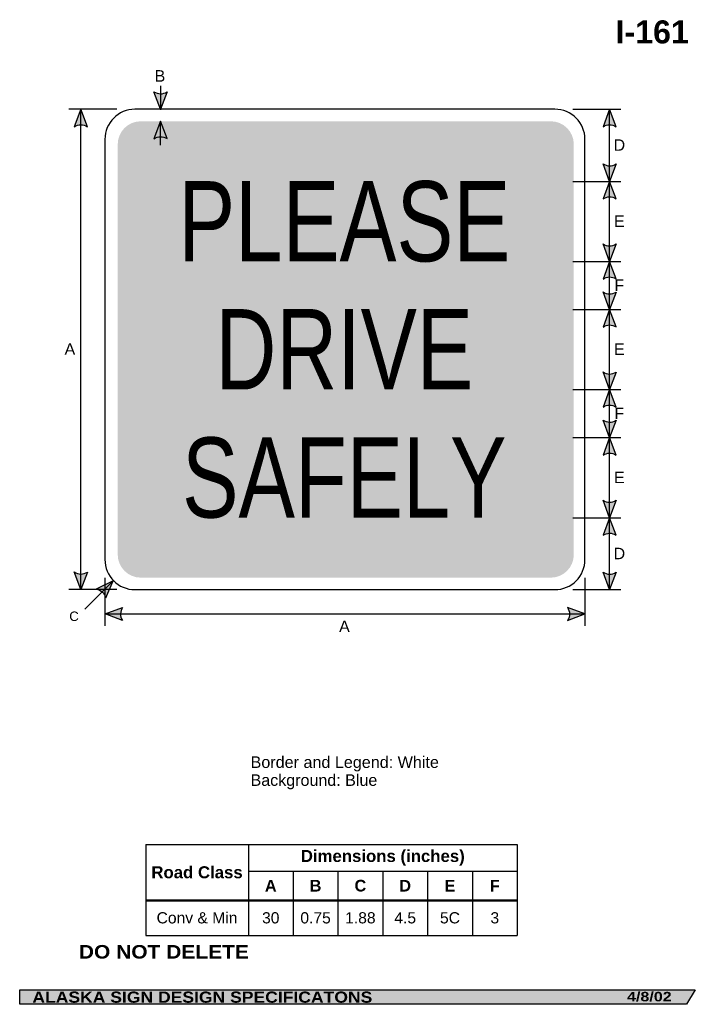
# Model space of a CAD drawing. Header units: feet. Extents: x 3.7 to 45.9, y 0.2 to 61.7.
import ezdxf
from ezdxf.enums import TextEntityAlignment as Align

# ---------------------------------------------------------------- set-up
doc = ezdxf.new("R2010")
doc.units = ezdxf.units.FT
doc.header["$MEASUREMENT"] = 0
doc.layers.add('Sign', color=7, linetype='Continuous')
doc.styles.add('ARIAL', font='arial.ttf')
doc.styles.add('ARIAL B', font='arialbd.ttf')
doc.styles.add('ARIAL BLACK B', font='ariblk.ttf')
doc.styles.add('ARIAL BLACK BI', font='ariblk.ttf')
doc.styles.add('FHWA SERIES C2000EX', font='txt')

# ---------------------------------------------------------------- blocks, each defined once
blk = doc.blocks.new('*T2')
at = {"color": 0, "linetype": 'ByBlock', "lineweight": -2, "transparency": 16777216}
for p, q in [((0, 0), (23.21687852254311, 0)), ((0, 0), (0, -5.686889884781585)), ((6.416878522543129, 0), (6.416878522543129, -5.686889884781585)), ((23.21687852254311, 0), (23.21687852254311, -5.686889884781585)), ((6.416878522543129, -1.670204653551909), (23.21687852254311, -1.670204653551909)), ((9.216878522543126, -1.670204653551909), (9.216878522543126, -5.686889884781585)), ((12.01687852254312, -1.670204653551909), (12.01687852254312, -5.686889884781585)), ((14.81687852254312, -1.670204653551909), (14.81687852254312, -5.686889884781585)), ((17.61687852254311, -1.670204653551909), (17.61687852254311, -5.686889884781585)), ((20.41687852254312, -1.670204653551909), (20.41687852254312, -5.686889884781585)), ((0, -3.48927253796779), (23.21687852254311, -3.48927253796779)), ((0, -5.686889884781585), (23.21687852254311, -5.686889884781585))]:
    blk.add_line(p, q, dxfattribs=at)
at = {"color": 18, "transparency": 16777216, "attachment_point": 5}
for s, insert, char_height, width, style in [('Dimensions (inches)', (14.81687852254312, -0.8351023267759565), 0.75, 16.67999999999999, 'ARIAL B'), ('Road Class', (3.208439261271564, -1.744636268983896), 0.75, 6.296878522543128, 'ARIAL B'), ('A', (7.816878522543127, -2.579738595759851), 0.725, 2.679999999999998, 'ARIAL B'), ('B', (10.61687852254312, -2.579738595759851), 0.725, 2.679999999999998, 'ARIAL B'), ('C', (13.41687852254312, -2.579738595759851), 0.725, 2.679999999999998, 'ARIAL B'), ('D', (16.21687852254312, -2.579738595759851), 0.725, 2.679999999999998, 'ARIAL B'), ('E', (19.01687852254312, -2.579738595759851), 0.725, 2.679999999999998, 'ARIAL B'), ('F', (21.81687852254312, -2.579738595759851), 0.725, 2.679999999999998, 'ARIAL B'), ('Conv & Min', (3.208439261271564, -4.588081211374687), 0.7, 6.296878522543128, 'ARIAL'), ('30', (7.816878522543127, -4.588081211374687), 0.7, 2.679999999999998, 'ARIAL'), ('0.75', (10.61687852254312, -4.588081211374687), 0.7, 2.679999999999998, 'ARIAL'), ('1.88', (13.41687852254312, -4.588081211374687), 0.7, 2.679999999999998, 'ARIAL'), ('4.5', (16.21687852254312, -4.588081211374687), 0.7, 2.679999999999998, 'ARIAL'), ('5C', (19.01687852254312, -4.588081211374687), 0.7, 2.679999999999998, 'ARIAL'), ('3', (21.81687852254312, -4.588081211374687), 0.7, 2.679999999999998, 'ARIAL')]:
    blk.add_mtext(s, dxfattribs=dict(at, insert=insert, char_height=char_height, width=width, style=style))

msp = doc.modelspace()

# ---------------------------------------------------------------- hatches: boundary and pattern name
h = msp.add_hatch(color=256)
h.dxf.hatch_style = 1
edge = h.paths.add_edge_path()
edge.add_line((12.90649724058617, 57.14972493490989), (12.49611964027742, 56.06079286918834))
edge.add_line((12.49611964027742, 56.06079286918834), (12.08857649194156, 57.15894084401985))
edge.add_arc((12.50431938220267, 57.7562876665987), 0.7277811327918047, 235.1627615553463, 303.5461345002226)
h = msp.add_hatch(color=256)
h.dxf.hatch_style = 1
edge = h.paths.add_edge_path()
edge.add_line((7.927910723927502, 54.9725118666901), (7.517533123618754, 56.06144393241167))
edge.add_line((7.517533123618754, 56.06144393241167), (7.109989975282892, 54.96329595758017))
edge.add_arc((7.525732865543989, 54.3659491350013), 0.7277811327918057, 56.453865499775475, 124.83723844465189, ccw=False)
h = msp.add_hatch(color=256)
h.dxf.hatch_style = 1
edge = h.paths.add_edge_path()
edge.add_line((40.97242689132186, 54.97251186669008), (40.56204929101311, 56.06144393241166))
edge.add_line((40.56204929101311, 56.06144393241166), (40.15450614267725, 54.96329595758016))
edge.add_arc((40.57024903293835, 54.36594913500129), 0.7277811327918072, 56.4538654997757, 124.83723844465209, ccw=False)
at = {"true_color": 0xffffff}
h = msp.add_hatch(color=7, dxfattribs=at)
h.dxf.hatch_style = 1
edge = h.paths.add_edge_path()
edge.add_line((12.90675186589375, 54.22598302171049), (12.496374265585, 55.31491508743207))
edge.add_line((12.496374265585, 55.31491508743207), (12.08883111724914, 54.21676711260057))
edge.add_arc((12.50457400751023, 53.6194202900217), 0.7277811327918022, 56.453865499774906, 124.83723844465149, ccw=False)
h = msp.add_hatch(color=256)
h.dxf.hatch_style = 1
edge = h.paths.add_edge_path()
edge.add_line((40.97242689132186, 52.64863880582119), (40.56204929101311, 51.55970674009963))
edge.add_line((40.56204929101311, 51.55970674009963), (40.15450614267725, 52.65785471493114))
edge.add_arc((40.57024903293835, 53.25520153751), 0.7277811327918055, 235.1627615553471, 303.5461345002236)
h = msp.add_hatch(color=256)
h.dxf.hatch_style = 1
edge = h.paths.add_edge_path()
edge.add_line((40.9724268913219, 50.47077467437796), (40.56204929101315, 51.55970674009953))
edge.add_line((40.56204929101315, 51.55970674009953), (40.15450614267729, 50.46155876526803))
edge.add_arc((40.57024903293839, 49.86421194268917), 0.7277811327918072, 56.4538654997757, 124.83723844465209, ccw=False)
h = msp.add_hatch(color=256)
h.dxf.hatch_style = 1
edge = h.paths.add_edge_path()
edge.add_line((40.9724306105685, 47.64798777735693), (40.56205301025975, 46.55905571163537))
edge.add_line((40.56205301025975, 46.55905571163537), (40.1545098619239, 47.65720368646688))
edge.add_arc((40.57025275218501, 48.25455050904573), 0.7277811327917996, 235.1627615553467, 303.5461345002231)
h = msp.add_hatch(color=256)
h.dxf.hatch_style = 1
edge = h.paths.add_edge_path()
edge.add_line((40.97242688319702, 45.47012366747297), (40.56204928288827, 46.55905573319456))
edge.add_line((40.56204928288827, 46.55905573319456), (40.1545061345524, 45.46090775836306))
edge.add_arc((40.57024902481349, 44.86356093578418), 0.7277811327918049, 56.453865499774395, 124.8372384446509, ccw=False)
h = msp.add_hatch(color=256)
h.dxf.hatch_style = 1
edge = h.paths.add_edge_path()
edge.add_line((40.97242689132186, 44.64733674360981), (40.56204929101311, 43.55840467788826))
edge.add_line((40.56204929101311, 43.55840467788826), (40.15450614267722, 44.65655265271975))
edge.add_arc((40.57024903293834, 45.25389947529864), 0.7277811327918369, 235.1627615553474, 303.5461345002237)
h = msp.add_hatch(color=256)
h.dxf.hatch_style = 1
edge = h.paths.add_edge_path()
edge.add_line((40.97242690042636, 42.46947263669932), (40.56204930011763, 43.55840470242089))
edge.add_line((40.56204930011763, 43.55840470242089), (40.15450615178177, 42.46025672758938))
edge.add_arc((40.57024904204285, 41.86290990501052), 0.7277811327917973, 56.4538654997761, 124.837238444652, ccw=False)
h = msp.add_hatch(color=256)
h.dxf.hatch_style = 1
edge = h.paths.add_edge_path()
edge.add_line((40.97242689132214, 39.64538362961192), (40.56204929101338, 38.55645156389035))
edge.add_line((40.56204929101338, 38.55645156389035), (40.15450614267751, 39.65459953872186))
edge.add_arc((40.57024903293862, 40.25194636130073), 0.7277811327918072, 235.1627615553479, 303.5461345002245)
h = msp.add_hatch(color=256)
h.dxf.hatch_style = 1
edge = h.paths.add_edge_path()
edge.add_line((40.97242689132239, 37.46751949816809), (40.56204929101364, 38.55645156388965))
edge.add_line((40.56204929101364, 38.55645156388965), (40.15450614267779, 37.45830358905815))
edge.add_arc((40.57024903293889, 36.86095676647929), 0.7277811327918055, 56.453865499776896, 124.83723844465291, ccw=False)
h = msp.add_hatch(color=256)
h.dxf.hatch_style = 1
edge = h.paths.add_edge_path()
edge.add_line((40.97242689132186, 36.6437560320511), (40.56204929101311, 35.55482396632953))
edge.add_line((40.56204929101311, 35.55482396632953), (40.15450614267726, 36.65297194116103))
edge.add_arc((40.57024903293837, 37.2503187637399), 0.7277811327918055, 235.1627615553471, 303.5461345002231)
h = msp.add_hatch(color=256)
h.dxf.hatch_style = 1
edge = h.paths.add_edge_path()
edge.add_line((40.97242689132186, 34.46589190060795), (40.56204929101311, 35.55482396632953))
edge.add_line((40.56204929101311, 35.55482396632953), (40.15450614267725, 34.45667599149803))
edge.add_arc((40.57024903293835, 33.85932916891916), 0.727781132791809, 56.45386549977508, 124.83723844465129, ccw=False)
h = msp.add_hatch(color=256)
h.dxf.hatch_style = 1
edge = h.paths.add_edge_path()
edge.add_line((40.97242689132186, 31.64277948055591), (40.56204929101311, 30.55384741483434))
edge.add_line((40.56204929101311, 30.55384741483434), (40.15450614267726, 31.65199538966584))
edge.add_arc((40.57024903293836, 32.24934221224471), 0.7277811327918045, 235.1627615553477, 303.5461345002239)
h = msp.add_hatch(color=256)
h.dxf.hatch_style = 1
edge = h.paths.add_edge_path()
edge.add_line((40.97242689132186, 29.46491534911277), (40.56204929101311, 30.55384741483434))
edge.add_line((40.56204929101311, 30.55384741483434), (40.15450614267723, 29.45569944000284))
edge.add_arc((40.57024903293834, 28.85835261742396), 0.72778113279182, 56.453865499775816, 124.83723844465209, ccw=False)
h = msp.add_hatch(color=256)
h.dxf.hatch_style = 1
edge = h.paths.add_edge_path()
edge.add_line((7.927669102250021, 27.15775344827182), (7.517291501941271, 26.06882138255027))
edge.add_line((7.517291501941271, 26.06882138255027), (7.109748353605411, 27.16696935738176))
edge.add_arc((7.525491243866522, 27.76431617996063), 0.7277811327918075, 235.1627615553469, 303.5461345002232)
h = msp.add_hatch(color=256)
h.dxf.hatch_style = 1
edge = h.paths.add_edge_path()
edge.add_line((40.97218526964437, 27.15037599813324), (40.56180766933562, 26.06144393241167))
edge.add_line((40.56180766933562, 26.06144393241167), (40.15426452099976, 27.15959190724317))
edge.add_arc((40.57000741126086, 27.75693872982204), 0.7277811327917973, 235.162761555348, 303.5461345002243)
h = msp.add_hatch(color=256)
h.dxf.hatch_style = 1
edge = h.paths.add_edge_path()
edge.add_line((9.083383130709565, 25.54058522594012), (9.533914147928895, 26.61352726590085))
edge.add_line((9.533914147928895, 26.61352726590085), (8.483034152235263, 26.09615735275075))
edge.add_arc((8.374331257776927, 25.37654005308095), 0.7277811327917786, 13.026667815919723, 81.41004076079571, ccw=False)
h = msp.add_hatch(color=256)
h.dxf.hatch_style = 1
edge = h.paths.add_edge_path()
edge.add_line((10.12243594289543, 24.13956266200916), (9.033914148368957, 24.55102726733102))
edge.add_line((9.033914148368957, 24.55102726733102), (10.13246847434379, 24.95747380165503))
edge.add_arc((10.72939991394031, 24.5411347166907), 0.7277811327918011, 145.1055563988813, 213.4889293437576)
h = msp.add_hatch(color=256)
h.dxf.hatch_style = 1
edge = h.paths.add_edge_path()
edge.add_line((37.9368238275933, 24.13956266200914), (39.02534562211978, 24.55102726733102))
edge.add_line((39.02534562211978, 24.55102726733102), (37.92679129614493, 24.95747380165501))
edge.add_arc((37.32985985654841, 24.54113471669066), 0.7277811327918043, -33.48892934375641, 34.89444360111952, ccw=False)
at = {"layer": 'Sign', "true_color": 0x0000e3}
h = msp.add_hatch(color=172, dxfattribs=at)
edge = h.paths.add_edge_path(flags=0)
edge.add_spline(control_points=[(11.26746394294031, 55.31144393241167), (11.26746394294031, 55.31144393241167), (36.88746394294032, 55.31144393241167), (36.88746394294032, 55.31144393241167), (37.68222157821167, 55.31144393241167), (38.32746394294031, 54.66620156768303), (38.32746394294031, 53.87144393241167), (38.32746394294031, 53.87144393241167), (38.32746394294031, 28.25144393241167), (38.32746394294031, 28.25144393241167), (38.32746394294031, 27.45668629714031), (37.68222157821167, 26.81144393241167), (36.88746394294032, 26.81144393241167), (36.88746394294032, 26.81144393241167), (11.26746394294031, 26.81144393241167), (11.26746394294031, 26.81144393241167), (10.47270630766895, 26.81144393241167), (9.827463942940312, 27.45668629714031), (9.827463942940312, 28.25144393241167), (9.827463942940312, 28.25144393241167), (9.827463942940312, 53.87144393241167), (9.827463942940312, 53.87144393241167), (9.827463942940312, 54.66620156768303), (10.47270630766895, 55.31144393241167), (11.26746394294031, 55.31144393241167)], knot_values=[0, 0, 0, 0, 1, 1, 1, 2, 2, 2, 3, 3, 3, 4, 4, 4, 5, 5, 5, 6, 6, 6, 7, 7, 7, 8, 8, 8, 8], degree=3, periodic=0)
at = {"layer": 'Sign', "true_color": 0x000000}
msp.add_hatch(color=18, dxfattribs=at).paths.add_polyline_path([(3.699686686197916, 1.066867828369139), (45.92097727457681, 1.066867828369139), (45.37503178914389, 0.1671574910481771), (3.701084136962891, 0.1671574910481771)], flags=0)

# ---------------------------------------------------------------- linework, layer by layer
for p, q in [((11.57331336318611, 10.15210926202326), (34.79019188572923, 10.15210926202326)), ((11.57331336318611, 6.691906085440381), (34.79019188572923, 6.691906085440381)), ((11.57331336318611, 6.633767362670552), (34.79019188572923, 6.633767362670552))]:
    msp.add_line(p, q)
for points in [[(12.90649724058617, 57.14972493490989), (12.49611964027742, 56.06079286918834), (12.08857649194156, 57.15894084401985, 0.307560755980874), (12.90649724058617, 57.14972493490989, 4.141293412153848)], [(7.927910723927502, 54.9725118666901), (7.517533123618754, 56.06144393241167), (7.109989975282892, 54.96329595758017, -0.307560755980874), (7.927910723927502, 54.9725118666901, -4.141293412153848)], [(40.97242689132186, 54.97251186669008), (40.56204929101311, 56.06144393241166), (40.15450614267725, 54.96329595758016, -0.307560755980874), (40.97242689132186, 54.97251186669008, -4.141293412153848)], [(40.97242689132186, 52.64863880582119), (40.56204929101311, 51.55970674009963), (40.15450614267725, 52.65785471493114, 0.307560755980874), (40.97242689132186, 52.64863880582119, 4.141293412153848)], [(40.9724268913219, 50.47077467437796), (40.56204929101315, 51.55970674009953), (40.15450614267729, 50.46155876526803, -0.307560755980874), (40.9724268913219, 50.47077467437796, -4.141293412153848)], [(40.9724306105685, 47.64798777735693), (40.56205301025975, 46.55905571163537), (40.1545098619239, 47.65720368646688, 0.307560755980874), (40.9724306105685, 47.64798777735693, 4.141293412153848)], [(40.97242688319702, 45.47012366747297), (40.56204928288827, 46.55905573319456), (40.1545061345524, 45.46090775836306, -0.307560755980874), (40.97242688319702, 45.47012366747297, -4.141293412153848)], [(40.97242689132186, 44.64733674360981), (40.56204929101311, 43.55840467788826), (40.15450614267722, 44.65655265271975, 0.307560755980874), (40.97242689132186, 44.64733674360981, 4.141293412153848)], [(40.97242690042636, 42.46947263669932), (40.56204930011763, 43.55840470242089), (40.15450615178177, 42.46025672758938, -0.307560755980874), (40.97242690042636, 42.46947263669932, -4.141293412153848)], [(40.97242689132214, 39.64538362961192), (40.56204929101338, 38.55645156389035), (40.15450614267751, 39.65459953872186, 0.307560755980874), (40.97242689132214, 39.64538362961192, 4.141293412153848)], [(40.97242689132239, 37.46751949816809), (40.56204929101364, 38.55645156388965), (40.15450614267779, 37.45830358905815, -0.307560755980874), (40.97242689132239, 37.46751949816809, -4.141293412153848)], [(40.97242689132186, 36.6437560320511), (40.56204929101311, 35.55482396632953), (40.15450614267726, 36.65297194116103, 0.307560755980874), (40.97242689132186, 36.6437560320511, 4.141293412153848)], [(40.97242689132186, 34.46589190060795), (40.56204929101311, 35.55482396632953), (40.15450614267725, 34.45667599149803, -0.307560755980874), (40.97242689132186, 34.46589190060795, -4.141293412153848)], [(40.97242689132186, 31.64277948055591), (40.56204929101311, 30.55384741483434), (40.15450614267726, 31.65199538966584, 0.307560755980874), (40.97242689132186, 31.64277948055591, 4.141293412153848)], [(40.97242689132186, 29.46491534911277), (40.56204929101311, 30.55384741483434), (40.15450614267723, 29.45569944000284, -0.307560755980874), (40.97242689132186, 29.46491534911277, -4.141293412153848)], [(7.927669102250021, 27.15775344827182), (7.517291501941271, 26.06882138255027), (7.109748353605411, 27.16696935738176, 0.307560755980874), (7.927669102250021, 27.15775344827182, 4.141293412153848)], [(40.97218526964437, 27.15037599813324), (40.56180766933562, 26.06144393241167), (40.15426452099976, 27.15959190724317, 0.307560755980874), (40.97218526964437, 27.15037599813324, 4.141293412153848)], [(9.083383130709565, 25.54058522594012), (9.533914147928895, 26.61352726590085), (8.483034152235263, 26.09615735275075, -0.307560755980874), (9.083383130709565, 25.54058522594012, -4.141293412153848)], [(10.12243594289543, 24.13956266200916), (9.033914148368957, 24.55102726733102), (10.13246847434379, 24.95747380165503, 0.307560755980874), (10.12243594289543, 24.13956266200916, 4.141293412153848)], [(37.9368238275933, 24.13956266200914), (39.02534562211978, 24.55102726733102), (37.92679129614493, 24.95747380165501, -0.307560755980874), (37.9368238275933, 24.13956266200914, -4.141293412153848)]]:
    msp.add_lwpolyline(points, format="xyb")
at = {"color": 7, "true_color": 0xffffff}
msp.add_lwpolyline([(12.90675186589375, 54.22598302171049), (12.496374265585, 55.31491508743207), (12.08883111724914, 54.21676711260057, -0.307560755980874), (12.90675186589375, 54.22598302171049, -4.141293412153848)], format="xyb", dxfattribs=at)
at = {"layer": 'Sign', "color": 18, "lineweight": -3, "true_color": 0x000000}
for p, q in [((12.49636126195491, 57.52324841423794), (12.49636126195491, 56.02324841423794)), ((9.773497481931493, 56.06144393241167), (6.773497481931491, 56.06144393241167)), ((7.517533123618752, 26.06947244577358), (7.517533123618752, 56.06947244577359)), ((38.27404351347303, 56.06144393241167), (41.27404351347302, 56.06144393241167)), ((40.56204929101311, 26.06209499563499), (40.56204929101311, 56.06144393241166)), ((38.27501358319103, 51.55970674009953), (41.27501358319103, 51.55970674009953)), ((38.27501358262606, 46.55905571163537), (41.27501358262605, 46.55905571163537)), ((38.27501358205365, 43.55840467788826), (41.27501358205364, 43.55840467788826)), ((38.27533910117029, 38.55645156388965), (41.27533910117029, 38.55645156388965)), ((38.2753390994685, 35.55482396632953), (41.27533909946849, 35.55482396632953)), ((38.2753390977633, 30.55384741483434), (41.27533909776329, 30.55384741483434)), ((9.533914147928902, 26.61352726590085), (7.766147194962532, 24.84576031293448)), ((9.025345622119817, 26.80645161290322), (9.025345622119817, 23.80645161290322)), ((39.02534562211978, 26.80645161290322), (39.02534562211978, 23.80645161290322)), ((9.773497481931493, 26.06144393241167), (6.773497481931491, 26.06144393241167)), ((38.27404351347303, 26.06144393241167), (41.27404351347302, 26.06144393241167)), ((9.033914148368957, 24.55102726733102), (39.03391414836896, 24.55102726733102))]:
    msp.add_line(p, q, dxfattribs=at)
at = {"layer": 'Sign', "color": 7, "lineweight": -3, "true_color": 0xffffff}
msp.add_line((12.496374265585, 53.81491508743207), (12.496374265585, 55.31491508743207), dxfattribs=at)
at = {"layer": 'Sign', "color": 250, "lineweight": -3, "true_color": 0x1f1a17}
msp.add_lwpolyline([(3.699686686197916, 1.066867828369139), (45.92097727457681, 1.066867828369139), (45.37503178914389, 0.1671574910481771), (3.701084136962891, 0.1671574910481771)], close=True, dxfattribs=at)
at = {"layer": 'Sign', "color": 18, "lineweight": -3, "true_color": 0x000000}
msp.add_open_spline([(10.90534562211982, 56.06144393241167), (10.90534562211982, 56.06144393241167), (37.14534562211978, 56.06144393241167), (37.14534562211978, 56.06144393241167), (38.1829458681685, 56.06144393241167), (39.02534562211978, 55.21904417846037), (39.02534562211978, 54.18144393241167), (39.02534562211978, 54.18144393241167), (39.02534562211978, 27.94144393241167), (39.02534562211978, 27.94144393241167), (39.02534562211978, 26.90384368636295), (38.1829458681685, 26.06144393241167), (37.14534562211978, 26.06144393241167), (37.14534562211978, 26.06144393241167), (10.90534562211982, 26.06144393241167), (10.90534562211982, 26.06144393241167), (9.867745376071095, 26.06144393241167), (9.025345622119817, 26.90384368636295), (9.025345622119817, 27.94144393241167), (9.025345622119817, 27.94144393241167), (9.025345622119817, 54.18144393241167), (9.025345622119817, 54.18144393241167), (9.025345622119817, 55.21904417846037), (9.867745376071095, 56.06144393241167), (10.90534562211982, 56.06144393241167)], degree=3, knots=[0, 0, 0, 0, 1, 1, 1, 2, 2, 2, 3, 3, 3, 4, 4, 4, 5, 5, 5, 6, 6, 6, 7, 7, 7, 8, 8, 8, 8], dxfattribs=at)

# ---------------------------------------------------------------- block references
msp.add_blockref('*T2', (11.57331336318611, 10.15210926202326))

# ---------------------------------------------------------------- texts
at = {"layer": 'Sign', "color": 18, "true_color": 0x000000}
for s, height, style, p, p2 in [('I-161', 1.438363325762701, 'ARIAL B', (40.93552363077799, 60.17263982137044), (45.51552363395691, 60.17263982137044)), ('B', 0.7190483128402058, 'ARIAL', (12.12918676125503, 57.78470853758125), (12.79918675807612, 57.78470853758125)), ('D', 0.7136714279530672, 'ARIAL', (40.81668674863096, 53.47035780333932), (41.53668677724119, 53.47035780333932)), ('E', 0.7190483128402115, 'ARIAL', (40.83752008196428, 48.71905573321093), (41.50752007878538, 48.71905573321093)), ('F', 0.714836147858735, 'ARIAL', (40.8625200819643, 44.71840470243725), (41.4725200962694, 44.71840470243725)), ('A', 0.7174726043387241, 'ARIAL', (6.504186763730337, 40.72947244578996), (7.174186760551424, 40.72947244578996)), ('E', 0.7190483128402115, 'ARIAL', (40.83752008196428, 40.71710263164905), (41.50752007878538, 40.71710263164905)), ('F', 0.714836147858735, 'ARIAL', (40.8625200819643, 36.71514951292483), (41.4725200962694, 36.71514951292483)), ('E', 0.7190483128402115, 'ARIAL', (40.83752008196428, 32.71384744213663), (41.50752007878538, 32.71384744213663)), ('D', 0.7136714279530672, 'ARIAL', (40.81668674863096, 27.96254536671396), (41.53668677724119, 27.96254536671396)), ('C', 0.5947261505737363, 'ARIAL', (6.795853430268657, 24.10137521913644), (7.395853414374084, 24.10137521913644)), ('A', 0.7174726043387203, 'ARIAL', (23.65936336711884, 23.40970855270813), (24.32936336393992, 23.40970855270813)), ('Border and Legend: White', 0.7216872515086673, 'ARIAL', (18.12763341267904, 14.92920444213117), (29.89763375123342, 14.92920444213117)), ('Background: Blue', 0.7181740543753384, 'ARIAL', (18.12763341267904, 13.80920444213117), (26.04763336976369, 13.80920444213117))]:
    msp.add_text(s, height=height, dxfattribs=dict(at, style=style)).set_placement(p, p2, align=Align.ALIGNED)
at = {"layer": 'Sign', "color": 7, "true_color": 0xffffff}
for s, height, style, p, p2 in [('PLEASE', 5.009734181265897, 'FHWA SERIES C2000EX', (13.60588728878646, 46.5626963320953), (34.36147073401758, 46.5626963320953)), ('DRIVE', 5.021006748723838, 'FHWA SERIES C2000EX', (15.9313456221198, 38.56269633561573), (32.03601201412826, 38.56269633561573)), ('SAFELY', 5.002971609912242, 'FHWA SERIES C2000EX', (13.8488456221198, 30.56269633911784), (34.11851229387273, 30.56269633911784)), ('DO NOT DELETE', 0.8453766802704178, 'ARIAL BLACK B', (7.397477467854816, 3.023458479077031), (18.02581143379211, 3.023458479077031)), ('ALASKA SIGN DESIGN SPECIFICATONS', 0.6974073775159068, 'ARIAL BLACK BI', (4.492482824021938, 0.2660433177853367), (25.73581600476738, 0.2660433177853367)), ('4/8/02', 0.5919046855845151, 'ARIAL BLACK BI', (41.65389251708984, 0.3521690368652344), (44.44222386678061, 0.3521690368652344))]:
    msp.add_text(s, height=height, dxfattribs=dict(at, style=style)).set_placement(p, p2, align=Align.ALIGNED)

doc.saveas('drawing.dxf')
